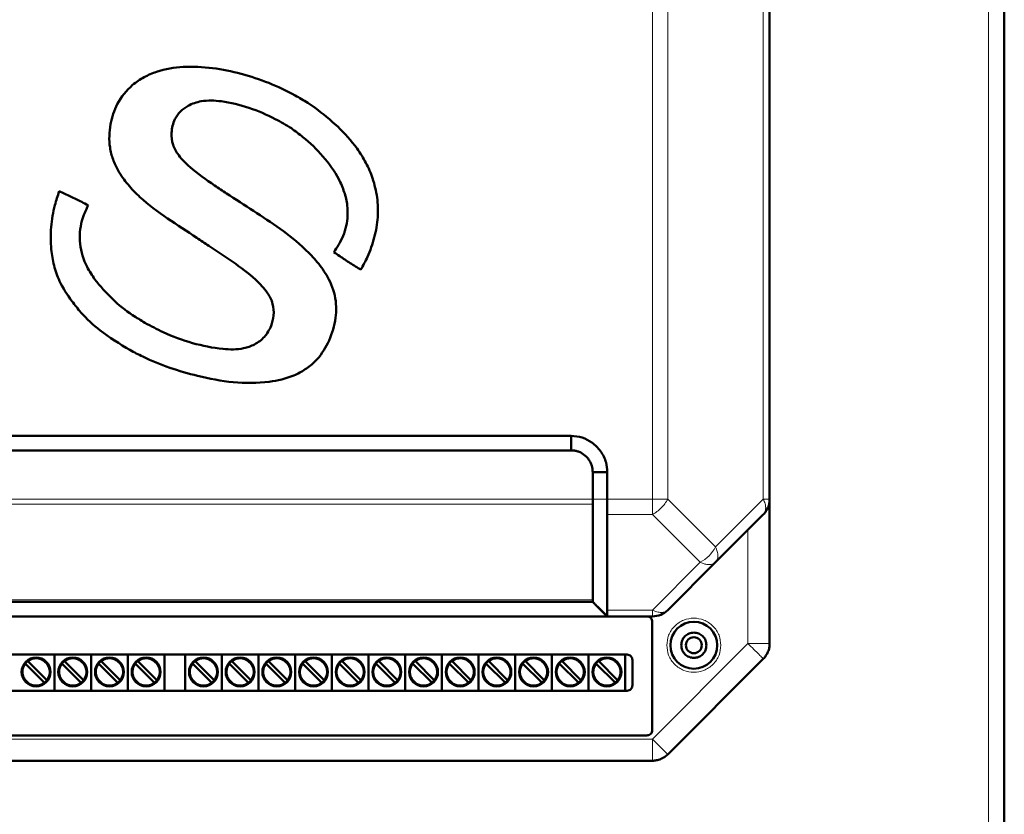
# Model space of a CAD drawing. Header units: millimetres. Extents: x 0 to 420, y 0 to 297.
# Tile 4 of 12: x 82 to 137, y 106 to 150. Entities that reach past the tile are written whole.
import ezdxf

# ---------------------------------------------------------------- set-up
doc = ezdxf.new("R2010")
doc.units = ezdxf.units.MM

msp = doc.modelspace()

# ---------------------------------------------------------------- linework, layer by layer
at = {"color": 9, "linetype": 'Continuous', "lineweight": 18}
for p, q in [((136.029, 97.832), (136.029, 220.072)), ((117.412, 123.849), (117.412, 205.855)), ((118.26, 123.849), (118.26, 205.855)), ((123.557, 123.849), (123.557, 205.855)), ((71.709, 123.849), (114.109, 123.849)), ((114.109, 123.849), (114.909, 123.849)), ((114.909, 123.849), (117.412, 123.849)), ((117.412, 123), (117.412, 123.849)), ((118.26, 123.849), (120.909, 121.2)), ((120.909, 121.2), (123.557, 123.849)), ((123.557, 123.849), (123.909, 123.849)), ((71.709, 123.566), (114.109, 123.566)), ((114.91, 123), (117.412, 123)), ((120.06, 120.352), (117.412, 123)), ((122.709, 115.849), (122.709, 122.152)), ((117.412, 117.703), (120.06, 120.352)), ((71.709, 118.269), (114.108, 118.269)), ((114.909, 117.703), (117.412, 117.703)), ((117.412, 110.552), (122.709, 115.849)), ((122.709, 115.849), (123.909, 115.849)), ((68.406, 110.552), (117.412, 110.552)), ((117.412, 109.352), (117.412, 110.552))]:
    msp.add_line(p, q, dxfattribs=at)
at = {"color": 7, "linetype": 'Continuous', "lineweight": 50}
for p, q in [((136.909, 97.715), (136.909, 220.189)), ((123.909, 123.849), (123.909, 205.855)), ((98.727, 145.536), (98.315, 145.812)), ((72.909, 127.352), (112.909, 127.352)), ((112.909, 127.352), (112.909, 126.552)), ((72.909, 126.552), (112.909, 126.552)), ((114.109, 125.352), (114.109, 123.849)), ((114.909, 125.352), (114.109, 125.352)), ((114.909, 125.352), (114.909, 123.849)), ((123.909, 123.849), (123.909, 115.849)), ((114.109, 123.566), (114.108, 118.269)), ((120.909, 120.352), (123.557, 123)), ((118.26, 117.703), (120.909, 120.352)), ((114.108, 118.152), (71.709, 118.152)), ((114.108, 118.152), (114.181, 118.08)), ((114.108, 118.152), (114.108, 118.152)), ((114.306, 117.954), (114.918, 117.342)), ((70.908, 117.352), (114.909, 117.352)), ((114.482, 117.779), (114.909, 117.352)), ((114.909, 117.352), (114.909, 117.352)), ((114.909, 117.352), (117.412, 117.352)), ((117.409, 117.052), (117.409, 111.052)), ((69.809, 115.232), (116.009, 115.232)), ((84.285, 115.232), (84.285, 113.232)), ((86.317, 115.232), (86.317, 113.232)), ((88.349, 115.232), (88.349, 113.232)), ((90.381, 115.232), (90.381, 113.232)), ((91.525, 115.232), (91.525, 113.232)), ((93.557, 115.232), (93.557, 113.232)), ((95.589, 115.232), (95.589, 113.232)), ((97.621, 115.232), (97.621, 113.232)), ((99.653, 115.232), (99.653, 113.232)), ((101.685, 115.232), (101.685, 113.232)), ((103.717, 115.232), (103.717, 113.232)), ((105.749, 115.232), (105.749, 113.232)), ((107.781, 115.232), (107.781, 113.232)), ((109.813, 115.232), (109.813, 113.232)), ((111.845, 115.232), (111.845, 113.232)), ((113.877, 115.232), (113.877, 113.232)), ((115.909, 115.232), (115.909, 113.232)), ((83.702, 113.697), (82.694, 114.705)), ((82.835, 114.847), (83.843, 113.838)), ((85.734, 113.697), (84.726, 114.705)), ((84.867, 114.847), (85.875, 113.838)), ((87.766, 113.697), (86.758, 114.705)), ((86.899, 114.847), (87.907, 113.838)), ((89.798, 113.697), (88.79, 114.705)), ((88.931, 114.847), (89.939, 113.838)), ((92.974, 113.697), (91.966, 114.705)), ((92.107, 114.847), (93.115, 113.838)), ((95.006, 113.697), (93.998, 114.705)), ((94.139, 114.847), (95.147, 113.838)), ((97.038, 113.697), (96.03, 114.705)), ((96.171, 114.847), (97.179, 113.838)), ((99.07, 113.697), (98.062, 114.705)), ((98.203, 114.847), (99.211, 113.838)), ((101.102, 113.697), (100.094, 114.705)), ((100.235, 114.847), (101.243, 113.838)), ((103.134, 113.697), (102.126, 114.705)), ((102.267, 114.847), (103.275, 113.838)), ((105.166, 113.697), (104.158, 114.705)), ((104.299, 114.847), (105.307, 113.838)), ((107.198, 113.697), (106.19, 114.705)), ((106.331, 114.847), (107.339, 113.838)), ((109.23, 113.697), (108.222, 114.705)), ((108.363, 114.847), (109.371, 113.838)), ((111.262, 113.697), (110.254, 114.705)), ((110.395, 114.847), (111.403, 113.838)), ((113.294, 113.697), (112.286, 114.705)), ((112.427, 114.847), (113.435, 113.838)), ((115.326, 113.697), (114.318, 114.705)), ((114.459, 114.847), (115.467, 113.838)), ((116.309, 114.932), (116.309, 113.532)), ((118.26, 109.703), (123.557, 115)), ((116.009, 113.232), (69.809, 113.232)), ((117.109, 110.752), (68.709, 110.752)), ((68.406, 109.352), (117.412, 109.352))]:
    msp.add_line(p, q, dxfattribs=at)
for centre, radius in [((119.709, 115.752), 1.3), ((119.709, 115.752), 0.44), ((83.269, 114.272), 0.8), ((85.301, 114.272), 0.8), ((87.333, 114.272), 0.8), ((89.365, 114.272), 0.8), ((92.541, 114.272), 0.8), ((94.573, 114.272), 0.8), ((96.605, 114.272), 0.8), ((98.637, 114.272), 0.8), ((100.669, 114.272), 0.8), ((102.701, 114.272), 0.8), ((104.733, 114.272), 0.8), ((106.765, 114.272), 0.8), ((108.797, 114.272), 0.8), ((110.829, 114.272), 0.8), ((112.861, 114.272), 0.8), ((114.893, 114.272), 0.8)]:
    msp.add_circle(centre, radius, dxfattribs=at)
at = {"color": 9, "linetype": 'Continuous', "lineweight": 18}
msp.add_arc((119.157, 122.103), 1.971, 297.2738, 332.7262, dxfattribs=at)
at = {"color": 7, "linetype": 'Continuous', "lineweight": 50}
for centre, radius, start, end in [((117.412, 118.552), 1.2, 270, 315), ((83.269, 114.272), 0.76, 142.5608, 307.4392), ((83.269, 114.272), 0.76, 127.4392, 142.5608), ((83.269, 114.272), 0.76, 322.5608, 127.4392), ((85.301, 114.272), 0.76, 142.5608, 307.4392), ((85.301, 114.272), 0.76, 127.4392, 142.5608), ((85.301, 114.272), 0.76, 322.5608, 127.4392), ((87.333, 114.272), 0.76, 142.5608, 307.4392), ((87.333, 114.272), 0.76, 127.4392, 142.5608), ((87.333, 114.272), 0.76, 322.5608, 127.4392), ((89.365, 114.272), 0.76, 142.5608, 307.4392), ((89.365, 114.272), 0.76, 127.4392, 142.5608), ((89.365, 114.272), 0.76, 322.5608, 127.4392), ((92.541, 114.272), 0.76, 142.5608, 307.4392), ((92.541, 114.272), 0.76, 127.4392, 142.5608), ((92.541, 114.272), 0.76, 322.5608, 127.4392), ((94.573, 114.272), 0.76, 142.5608, 307.4392), ((94.573, 114.272), 0.76, 127.4392, 142.5608), ((94.573, 114.272), 0.76, 322.5608, 127.4392), ((96.605, 114.272), 0.76, 142.5608, 307.4392), ((96.605, 114.272), 0.76, 127.4392, 142.5608), ((96.605, 114.272), 0.76, 322.5608, 127.4392), ((98.637, 114.272), 0.76, 142.5608, 307.4392), ((98.637, 114.272), 0.76, 127.4392, 142.5608), ((98.637, 114.272), 0.76, 322.5608, 127.4392), ((100.669, 114.272), 0.76, 142.5608, 307.4392), ((100.669, 114.272), 0.76, 127.4392, 142.5608), ((100.669, 114.272), 0.76, 322.5608, 127.4392), ((102.701, 114.272), 0.76, 142.5608, 307.4392), ((102.701, 114.272), 0.76, 127.4392, 142.5608), ((102.701, 114.272), 0.76, 322.5608, 127.4392), ((104.733, 114.272), 0.76, 142.5608, 307.4392), ((104.733, 114.272), 0.76, 127.4392, 142.5608), ((104.733, 114.272), 0.76, 322.5608, 127.4392), ((106.765, 114.272), 0.76, 142.5608, 307.4392), ((106.765, 114.272), 0.76, 127.4392, 142.5608), ((106.765, 114.272), 0.76, 322.5608, 127.4392), ((108.797, 114.272), 0.76, 142.5608, 307.4392), ((108.797, 114.272), 0.76, 127.4392, 142.5608), ((108.797, 114.272), 0.76, 322.5608, 127.4392), ((110.829, 114.272), 0.76, 142.5608, 307.4392), ((110.829, 114.272), 0.76, 127.4392, 142.5608), ((110.829, 114.272), 0.76, 322.5608, 127.4392), ((112.861, 114.272), 0.76, 142.5608, 307.4392), ((112.861, 114.272), 0.76, 127.4392, 142.5608), ((112.861, 114.272), 0.76, 322.5608, 127.4392), ((114.893, 114.272), 0.76, 142.5608, 307.4392), ((114.893, 114.272), 0.76, 127.4392, 142.5608), ((114.893, 114.272), 0.76, 322.5608, 127.4392), ((83.269, 114.272), 0.76, 307.4392, 322.5608), ((85.301, 114.272), 0.76, 307.4392, 322.5608), ((87.333, 114.272), 0.76, 307.4392, 322.5608), ((89.365, 114.272), 0.76, 307.4392, 322.5608), ((92.541, 114.272), 0.76, 307.4392, 322.5608), ((94.573, 114.272), 0.76, 307.4392, 322.5608), ((96.605, 114.272), 0.76, 307.4392, 322.5608), ((98.637, 114.272), 0.76, 307.4392, 322.5608), ((100.669, 114.272), 0.76, 307.4392, 322.5608), ((102.701, 114.272), 0.76, 307.4392, 322.5608), ((104.733, 114.272), 0.76, 307.4392, 322.5608), ((106.765, 114.272), 0.76, 307.4392, 322.5608), ((108.797, 114.272), 0.76, 307.4392, 322.5608), ((110.829, 114.272), 0.76, 307.4392, 322.5608), ((112.861, 114.272), 0.76, 307.4392, 322.5608), ((114.893, 114.272), 0.76, 307.4392, 322.5608)]:
    msp.add_arc(centre, radius, start, end, dxfattribs=at)
for points, knots in [([(98.315, 145.812), (98.088, 145.951), (97.401, 146.374), (96.179, 146.944), (94.639, 147.45), (93.048, 147.777), (91.463, 147.86), (90.168, 147.652), (89.237, 147.253), (88.436, 146.715), (87.725, 145.834), (87.333, 144.604), (87.292, 143.534), (87.511, 142.671), (87.838, 141.969), (88.345, 141.266), (89.238, 140.345), (90.543, 139.392), (91.625, 138.69), (92.167, 138.338)], [0, 0, 0, 0, 0.0376461, 0.1136372, 0.1896416, 0.2659625, 0.3420641, 0.4126898, 0.4485094, 0.4842777, 0.5481028, 0.603499, 0.6641975, 0.6962381, 0.7283107, 0.7730152, 0.8178313, 0.9087506, 1, 1, 1, 1]), ([(93.818, 140.794), (93.597, 140.943), (92.907, 141.406), (91.971, 142.054), (91.193, 142.822), (90.81, 143.479), (90.739, 144.192), (90.885, 144.85), (91.245, 145.359), (91.746, 145.715), (92.521, 145.972), (93.692, 145.924), (95.075, 145.566), (96.373, 145.03), (97.119, 144.58), (97.412, 144.403)], [0, 0, 0, 0, 0.063353, 0.197524, 0.269628, 0.321703, 0.374372, 0.435975, 0.477764, 0.519388, 0.58014, 0.668129, 0.79323, 0.918639, 1, 1, 1, 1]), ([(101.261, 136.568), (101.388, 136.803), (101.694, 137.373), (102.038, 138.345), (102.234, 139.458), (102.193, 140.573), (101.953, 141.59), (101.564, 142.5), (100.94, 143.483), (100.011, 144.536), (99.155, 145.203), (98.727, 145.536)], [0, 0, 0, 0, 0.077198, 0.186969, 0.296557, 0.401927, 0.507347, 0.597017, 0.68668, 0.84328, 1, 1, 1, 1]), ([(97.412, 144.403), (97.627, 144.244), (98.256, 143.779), (99.195, 142.879), (99.952, 141.826), (100.362, 140.88), (100.564, 140.006), (100.512, 138.974), (100.157, 138.115), (99.855, 137.675), (99.766, 137.546)], [0, 0, 0, 0, 0.098098, 0.287459, 0.475998, 0.57042, 0.664642, 0.803704, 0.942565, 1, 1, 1, 1]), ([(84.549, 140.912), (84.465, 140.658), (84.251, 140.014), (84.071, 138.933), (84.068, 137.799), (84.242, 136.791), (84.581, 135.794), (85.004, 135.182), (85.253, 134.822)], [0, 0, 0, 0, 0.125091, 0.317991, 0.510708, 0.653369, 0.795821, 1, 1, 1, 1]), ([(86.15, 140.137), (86.032, 140.2), (85.711, 140.371), (85.177, 140.628), (84.758, 140.817), (84.549, 140.912)], [0, 0, 0, 0, 0.225012, 0.612373, 1, 1, 1, 1]), ([(88.468, 132.116), (88.704, 131.991), (89.415, 131.615), (90.662, 131.11), (92.337, 130.623), (94.179, 130.273), (95.996, 130.264), (97.352, 130.581), (98.196, 131.026), (98.889, 131.586), (99.498, 132.499), (99.892, 133.705), (99.925, 135.001), (99.495, 136.114), (98.865, 136.998), (97.998, 137.907), (96.807, 138.855), (95.314, 139.825), (94.317, 140.471), (93.818, 140.794)], [0, 0, 0, 0, 0.034468, 0.103883, 0.173348, 0.25962, 0.345429, 0.406276, 0.437205, 0.468067, 0.520443, 0.576405, 0.630285, 0.684465, 0.727195, 0.770032, 0.846446, 0.92321, 1, 1, 1, 1]), ([(86.514, 136.037), (86.367, 136.261), (85.974, 136.859), (85.631, 137.974), (85.721, 139.184), (86.023, 139.855), (86.15, 140.137)], [0, 0, 0, 0, 0.184799, 0.4937, 0.786862, 1, 1, 1, 1]), ([(92.167, 138.338), (92.388, 138.189), (93.053, 137.742), (94.174, 137.017), (95.3, 136.175), (96.06, 135.388), (96.415, 134.688), (96.461, 134.042), (96.296, 133.405), (95.957, 132.82), (95.4, 132.403), (94.612, 132.129), (93.423, 132.153), (91.922, 132.463), (90.476, 132.99), (89.632, 133.443), (89.295, 133.623)], [0, 0, 0, 0, 0.054504, 0.163812, 0.272813, 0.341296, 0.385543, 0.430185, 0.47025, 0.51878, 0.565313, 0.609215, 0.687013, 0.804378, 0.92201, 1, 1, 1, 1]), ([(99.766, 137.546), (99.875, 137.469), (100.172, 137.257), (100.671, 136.932), (101.065, 136.689), (101.261, 136.568)], [0, 0, 0, 0, 0.223877, 0.611803, 1, 1, 1, 1]), ([(89.295, 133.623), (89.068, 133.763), (88.433, 134.152), (87.45, 134.915), (86.829, 135.66), (86.514, 136.037)], [0, 0, 0, 0, 0.216079, 0.602886, 1, 1, 1, 1]), ([(85.253, 134.822), (85.416, 134.61), (85.872, 134.016), (86.918, 133.05), (87.899, 132.459), (88.468, 132.116)], [0, 0, 0, 0, 0.189258, 0.530238, 1, 1, 1, 1]), ([(112.909, 127.352), (113.116, 127.335), (113.526, 127.303), (114.095, 126.996), (114.568, 126.527), (114.87, 125.944), (114.897, 125.529), (114.909, 125.352)], [0, 0, 0, 0, 0.197417, 0.390669, 0.604477, 0.83082, 1, 1, 1, 1]), ([(112.909, 126.552), (112.971, 126.55), (113.095, 126.547), (113.275, 126.502), (113.503, 126.407), (113.712, 126.255), (113.884, 126.058), (113.989, 125.886), (114.087, 125.653), (114.1, 125.47), (114.109, 125.352)], [0, 0, 0, 0, 0.099004, 0.196808, 0.294576, 0.491738, 0.601605, 0.709927, 0.812643, 1, 1, 1, 1]), ([(114.109, 123.849), (114.109, 123.796), (114.109, 123.721), (114.108, 123.651), (114.108, 123.615), (114.109, 123.592), (114.109, 123.573), (114.109, 123.566)], [0, 0, 0, 0, 0.498377, 0.719472, 0.747952, 0.910594, 1, 1, 1, 1]), ([(114.909, 123.849), (114.909, 123.692), (114.909, 123.456), (114.908, 123.176), (114.91, 123.059), (114.91, 123)], [0, 0, 0, 0, 0.499074, 0.749927, 1, 1, 1, 1]), ([(114.91, 123), (114.91, 122.686), (114.908, 121.98), (114.909, 120.921), (114.908, 119.822), (114.909, 118.763), (114.909, 118.056), (114.909, 117.703)], [0, 0, 0, 0, 0.177813, 0.400004, 0.600003, 0.800001, 1, 1, 1, 1]), ([(114.102, 118.157), (114.138, 118.122), (114.209, 118.052), (114.278, 117.983), (114.313, 117.948)], [0, 0, 0, 0, 0.496154, 1, 1, 1, 1]), ([(114.108, 118.152), (114.108, 118.157), (114.108, 118.164), (114.108, 118.197), (114.109, 118.222), (114.109, 118.251), (114.108, 118.269)], [0, 0, 0, 0, 0.4988963, 0.5843449, 0.7490832, 1, 1, 1, 1]), ([(114.306, 117.955), (114.408, 117.854), (114.612, 117.651), (114.816, 117.448), (114.918, 117.346)], [0, 0, 0, 0, 0.499873, 1, 1, 1, 1]), ([(114.909, 117.352), (114.908, 117.368), (114.908, 117.401), (114.908, 117.602), (114.909, 117.703)], [0, 0, 0, 0, 0.499748, 1, 1, 1, 1]), ([(82.694, 114.705), (82.69, 114.709), (82.684, 114.715), (82.675, 114.724), (82.669, 114.73), (82.666, 114.733), (82.665, 114.734), (82.665, 114.734)], [0, 0, 0, 0, 0.217235, 0.434507, 0.650723, 0.865022, 1, 1, 1, 1]), ([(82.807, 114.875), (82.807, 114.875), (82.808, 114.874), (82.812, 114.869), (82.82, 114.862), (82.828, 114.854), (82.833, 114.849), (82.835, 114.847)], [0, 0, 0, 0, 0.212285, 0.424542, 0.6376, 0.852435, 1, 1, 1, 1]), ([(84.726, 114.705), (84.722, 114.709), (84.716, 114.715), (84.707, 114.724), (84.701, 114.73), (84.698, 114.733), (84.697, 114.734), (84.697, 114.734)], [0, 0, 0, 0, 0.217235, 0.434507, 0.650723, 0.865022, 1, 1, 1, 1]), ([(84.839, 114.875), (84.839, 114.875), (84.84, 114.874), (84.844, 114.869), (84.852, 114.862), (84.86, 114.854), (84.865, 114.849), (84.867, 114.847)], [0, 0, 0, 0, 0.212285, 0.424542, 0.6376, 0.852435, 1, 1, 1, 1]), ([(86.758, 114.705), (86.754, 114.709), (86.748, 114.715), (86.739, 114.724), (86.733, 114.73), (86.73, 114.733), (86.729, 114.734), (86.729, 114.734)], [0, 0, 0, 0, 0.217235, 0.434507, 0.650723, 0.865022, 1, 1, 1, 1]), ([(86.871, 114.875), (86.871, 114.875), (86.872, 114.874), (86.876, 114.869), (86.884, 114.862), (86.892, 114.854), (86.897, 114.849), (86.899, 114.847)], [0, 0, 0, 0, 0.212285, 0.424542, 0.6376, 0.852435, 1, 1, 1, 1]), ([(88.79, 114.705), (88.786, 114.709), (88.78, 114.715), (88.771, 114.724), (88.765, 114.73), (88.762, 114.733), (88.761, 114.734), (88.761, 114.734)], [0, 0, 0, 0, 0.217235, 0.434507, 0.650723, 0.865022, 1, 1, 1, 1]), ([(88.903, 114.875), (88.903, 114.875), (88.904, 114.874), (88.908, 114.869), (88.916, 114.862), (88.924, 114.854), (88.929, 114.849), (88.931, 114.847)], [0, 0, 0, 0, 0.212285, 0.424542, 0.6376, 0.852435, 1, 1, 1, 1]), ([(91.966, 114.705), (91.962, 114.709), (91.956, 114.715), (91.947, 114.724), (91.941, 114.73), (91.938, 114.733), (91.937, 114.734), (91.937, 114.734)], [0, 0, 0, 0, 0.217235, 0.434507, 0.650723, 0.865022, 1, 1, 1, 1]), ([(92.079, 114.875), (92.079, 114.875), (92.08, 114.874), (92.084, 114.869), (92.092, 114.862), (92.1, 114.854), (92.105, 114.849), (92.107, 114.847)], [0, 0, 0, 0, 0.212285, 0.424542, 0.6376, 0.852435, 1, 1, 1, 1]), ([(93.998, 114.705), (93.994, 114.709), (93.988, 114.715), (93.979, 114.724), (93.973, 114.73), (93.97, 114.733), (93.969, 114.734), (93.969, 114.734)], [0, 0, 0, 0, 0.217235, 0.434507, 0.650723, 0.865022, 1, 1, 1, 1]), ([(94.111, 114.875), (94.111, 114.875), (94.112, 114.874), (94.116, 114.869), (94.124, 114.862), (94.132, 114.854), (94.137, 114.849), (94.139, 114.847)], [0, 0, 0, 0, 0.212285, 0.424542, 0.6376, 0.852435, 1, 1, 1, 1]), ([(96.03, 114.705), (96.026, 114.709), (96.02, 114.715), (96.011, 114.724), (96.005, 114.73), (96.002, 114.733), (96.001, 114.734), (96.001, 114.734)], [0, 0, 0, 0, 0.217235, 0.434507, 0.650723, 0.865022, 1, 1, 1, 1]), ([(96.143, 114.875), (96.143, 114.875), (96.144, 114.874), (96.148, 114.869), (96.156, 114.862), (96.164, 114.854), (96.169, 114.849), (96.171, 114.847)], [0, 0, 0, 0, 0.212285, 0.424542, 0.6376, 0.852435, 1, 1, 1, 1]), ([(98.062, 114.705), (98.058, 114.709), (98.052, 114.715), (98.043, 114.724), (98.037, 114.73), (98.034, 114.733), (98.033, 114.734), (98.033, 114.734)], [0, 0, 0, 0, 0.217235, 0.434507, 0.650723, 0.865022, 1, 1, 1, 1]), ([(98.175, 114.875), (98.175, 114.875), (98.176, 114.874), (98.18, 114.869), (98.188, 114.862), (98.196, 114.854), (98.201, 114.849), (98.203, 114.847)], [0, 0, 0, 0, 0.212285, 0.424542, 0.6376, 0.852435, 1, 1, 1, 1]), ([(100.094, 114.705), (100.09, 114.709), (100.084, 114.715), (100.075, 114.724), (100.069, 114.73), (100.066, 114.733), (100.065, 114.734), (100.065, 114.734)], [0, 0, 0, 0, 0.217235, 0.434507, 0.650723, 0.865022, 1, 1, 1, 1]), ([(100.207, 114.875), (100.207, 114.875), (100.208, 114.874), (100.212, 114.869), (100.22, 114.862), (100.228, 114.854), (100.233, 114.849), (100.235, 114.847)], [0, 0, 0, 0, 0.212285, 0.424542, 0.6376, 0.852435, 1, 1, 1, 1]), ([(102.126, 114.705), (102.122, 114.709), (102.116, 114.715), (102.107, 114.724), (102.101, 114.73), (102.098, 114.733), (102.097, 114.734), (102.097, 114.734)], [0, 0, 0, 0, 0.217235, 0.434507, 0.650723, 0.865022, 1, 1, 1, 1]), ([(102.239, 114.875), (102.239, 114.875), (102.24, 114.874), (102.244, 114.869), (102.252, 114.862), (102.26, 114.854), (102.265, 114.849), (102.267, 114.847)], [0, 0, 0, 0, 0.212285, 0.424542, 0.6376, 0.852435, 1, 1, 1, 1]), ([(104.158, 114.705), (104.154, 114.709), (104.148, 114.715), (104.139, 114.724), (104.133, 114.73), (104.13, 114.733), (104.129, 114.734), (104.129, 114.734)], [0, 0, 0, 0, 0.217235, 0.434507, 0.650723, 0.865022, 1, 1, 1, 1]), ([(104.271, 114.875), (104.271, 114.875), (104.272, 114.874), (104.276, 114.869), (104.284, 114.862), (104.292, 114.854), (104.297, 114.849), (104.299, 114.847)], [0, 0, 0, 0, 0.212285, 0.424542, 0.6376, 0.852435, 1, 1, 1, 1]), ([(106.19, 114.705), (106.186, 114.709), (106.18, 114.715), (106.171, 114.724), (106.165, 114.73), (106.162, 114.733), (106.161, 114.734), (106.161, 114.734)], [0, 0, 0, 0, 0.217235, 0.434507, 0.650723, 0.865022, 1, 1, 1, 1]), ([(106.303, 114.875), (106.303, 114.875), (106.304, 114.874), (106.308, 114.869), (106.316, 114.862), (106.324, 114.854), (106.329, 114.849), (106.331, 114.847)], [0, 0, 0, 0, 0.212285, 0.424542, 0.6376, 0.852435, 1, 1, 1, 1]), ([(108.222, 114.705), (108.218, 114.709), (108.212, 114.715), (108.203, 114.724), (108.197, 114.73), (108.194, 114.733), (108.193, 114.734), (108.193, 114.734)], [0, 0, 0, 0, 0.217235, 0.434507, 0.650723, 0.865022, 1, 1, 1, 1]), ([(108.335, 114.875), (108.335, 114.875), (108.336, 114.874), (108.34, 114.869), (108.348, 114.862), (108.356, 114.854), (108.361, 114.849), (108.363, 114.847)], [0, 0, 0, 0, 0.212285, 0.424542, 0.6376, 0.852435, 1, 1, 1, 1]), ([(110.254, 114.705), (110.25, 114.709), (110.244, 114.715), (110.235, 114.724), (110.229, 114.73), (110.226, 114.733), (110.225, 114.734), (110.225, 114.734)], [0, 0, 0, 0, 0.217235, 0.434507, 0.650723, 0.865022, 1, 1, 1, 1]), ([(110.367, 114.875), (110.367, 114.875), (110.368, 114.874), (110.372, 114.869), (110.38, 114.862), (110.388, 114.854), (110.393, 114.849), (110.395, 114.847)], [0, 0, 0, 0, 0.212285, 0.424542, 0.6376, 0.852435, 1, 1, 1, 1]), ([(112.286, 114.705), (112.282, 114.709), (112.276, 114.715), (112.267, 114.724), (112.261, 114.73), (112.258, 114.733), (112.257, 114.734), (112.257, 114.734)], [0, 0, 0, 0, 0.217235, 0.434507, 0.650723, 0.865022, 1, 1, 1, 1]), ([(112.399, 114.875), (112.399, 114.875), (112.4, 114.874), (112.404, 114.869), (112.412, 114.862), (112.42, 114.854), (112.425, 114.849), (112.427, 114.847)], [0, 0, 0, 0, 0.212285, 0.424542, 0.6376, 0.852435, 1, 1, 1, 1]), ([(114.318, 114.705), (114.314, 114.709), (114.308, 114.715), (114.299, 114.724), (114.293, 114.73), (114.29, 114.733), (114.289, 114.734), (114.289, 114.734)], [0, 0, 0, 0, 0.217235, 0.434507, 0.650723, 0.865022, 1, 1, 1, 1]), ([(114.431, 114.875), (114.431, 114.875), (114.432, 114.874), (114.436, 114.869), (114.444, 114.862), (114.452, 114.854), (114.457, 114.849), (114.459, 114.847)], [0, 0, 0, 0, 0.212285, 0.424542, 0.6376, 0.852435, 1, 1, 1, 1]), ([(83.731, 113.668), (83.73, 113.669), (83.73, 113.669), (83.725, 113.674), (83.718, 113.681), (83.71, 113.689), (83.704, 113.695), (83.702, 113.697)], [0, 0, 0, 0, 0.212285, 0.424542, 0.6376, 0.852435, 1, 1, 1, 1]), ([(83.843, 113.838), (83.847, 113.835), (83.853, 113.829), (83.862, 113.82), (83.868, 113.814), (83.872, 113.81), (83.872, 113.81), (83.872, 113.81)], [0, 0, 0, 0, 0.217235, 0.434507, 0.650723, 0.865022, 1, 1, 1, 1]), ([(85.763, 113.668), (85.762, 113.669), (85.762, 113.669), (85.757, 113.674), (85.75, 113.681), (85.742, 113.689), (85.736, 113.695), (85.734, 113.697)], [0, 0, 0, 0, 0.212285, 0.424542, 0.6376, 0.852435, 1, 1, 1, 1]), ([(85.875, 113.838), (85.879, 113.835), (85.885, 113.829), (85.894, 113.82), (85.9, 113.814), (85.904, 113.81), (85.904, 113.81), (85.904, 113.81)], [0, 0, 0, 0, 0.217235, 0.434507, 0.650723, 0.865022, 1, 1, 1, 1]), ([(87.795, 113.668), (87.794, 113.669), (87.794, 113.669), (87.789, 113.674), (87.782, 113.681), (87.774, 113.689), (87.768, 113.695), (87.766, 113.697)], [0, 0, 0, 0, 0.212285, 0.4245424, 0.6376003, 0.8524352, 1, 1, 1, 1]), ([(87.907, 113.838), (87.911, 113.835), (87.917, 113.829), (87.926, 113.82), (87.932, 113.814), (87.936, 113.81), (87.936, 113.81), (87.936, 113.81)], [0, 0, 0, 0, 0.217235, 0.434507, 0.650723, 0.865022, 1, 1, 1, 1]), ([(89.827, 113.668), (89.826, 113.669), (89.826, 113.669), (89.821, 113.674), (89.814, 113.681), (89.806, 113.689), (89.8, 113.695), (89.798, 113.697)], [0, 0, 0, 0, 0.212285, 0.424542, 0.6376, 0.852435, 1, 1, 1, 1]), ([(89.939, 113.838), (89.943, 113.835), (89.949, 113.829), (89.958, 113.82), (89.964, 113.814), (89.968, 113.81), (89.968, 113.81), (89.968, 113.81)], [0, 0, 0, 0, 0.217235, 0.434507, 0.650723, 0.865022, 1, 1, 1, 1]), ([(93.003, 113.668), (93.002, 113.669), (93.002, 113.669), (92.997, 113.674), (92.99, 113.681), (92.982, 113.689), (92.976, 113.695), (92.974, 113.697)], [0, 0, 0, 0, 0.212285, 0.424542, 0.6376, 0.852435, 1, 1, 1, 1]), ([(93.115, 113.838), (93.119, 113.835), (93.125, 113.829), (93.134, 113.82), (93.14, 113.814), (93.144, 113.81), (93.144, 113.81), (93.144, 113.81)], [0, 0, 0, 0, 0.217235, 0.434507, 0.650723, 0.865022, 1, 1, 1, 1]), ([(95.035, 113.668), (95.034, 113.669), (95.034, 113.669), (95.029, 113.674), (95.022, 113.681), (95.014, 113.689), (95.008, 113.695), (95.006, 113.697)], [0, 0, 0, 0, 0.212285, 0.4245424, 0.6376003, 0.8524352, 1, 1, 1, 1]), ([(95.147, 113.838), (95.151, 113.835), (95.157, 113.829), (95.166, 113.82), (95.172, 113.814), (95.176, 113.81), (95.176, 113.81), (95.176, 113.81)], [0, 0, 0, 0, 0.217235, 0.434507, 0.650723, 0.865022, 1, 1, 1, 1]), ([(97.067, 113.668), (97.066, 113.669), (97.066, 113.669), (97.061, 113.674), (97.054, 113.681), (97.046, 113.689), (97.04, 113.695), (97.038, 113.697)], [0, 0, 0, 0, 0.212285, 0.4245424, 0.6376003, 0.8524352, 1, 1, 1, 1]), ([(97.179, 113.838), (97.183, 113.835), (97.189, 113.829), (97.198, 113.82), (97.204, 113.814), (97.208, 113.81), (97.208, 113.81), (97.208, 113.81)], [0, 0, 0, 0, 0.217235, 0.434507, 0.650723, 0.865022, 1, 1, 1, 1]), ([(99.099, 113.668), (99.098, 113.669), (99.098, 113.669), (99.093, 113.674), (99.086, 113.681), (99.078, 113.689), (99.072, 113.695), (99.07, 113.697)], [0, 0, 0, 0, 0.212285, 0.4245424, 0.6376003, 0.8524352, 1, 1, 1, 1]), ([(99.211, 113.838), (99.215, 113.835), (99.221, 113.829), (99.23, 113.82), (99.236, 113.814), (99.24, 113.81), (99.24, 113.81), (99.24, 113.81)], [0, 0, 0, 0, 0.217235, 0.434507, 0.650723, 0.865022, 1, 1, 1, 1]), ([(101.131, 113.668), (101.13, 113.669), (101.13, 113.669), (101.125, 113.674), (101.118, 113.681), (101.11, 113.689), (101.104, 113.695), (101.102, 113.697)], [0, 0, 0, 0, 0.212285, 0.4245424, 0.6376003, 0.8524352, 1, 1, 1, 1]), ([(101.243, 113.838), (101.247, 113.835), (101.253, 113.829), (101.262, 113.82), (101.268, 113.814), (101.272, 113.81), (101.272, 113.81), (101.272, 113.81)], [0, 0, 0, 0, 0.217235, 0.434507, 0.650723, 0.865022, 1, 1, 1, 1]), ([(103.163, 113.668), (103.162, 113.669), (103.162, 113.669), (103.157, 113.674), (103.15, 113.681), (103.142, 113.689), (103.136, 113.695), (103.134, 113.697)], [0, 0, 0, 0, 0.212285, 0.4245424, 0.6376003, 0.8524352, 1, 1, 1, 1]), ([(103.275, 113.838), (103.279, 113.835), (103.285, 113.829), (103.294, 113.82), (103.3, 113.814), (103.304, 113.81), (103.304, 113.81), (103.304, 113.81)], [0, 0, 0, 0, 0.217235, 0.434507, 0.650723, 0.865022, 1, 1, 1, 1]), ([(105.195, 113.668), (105.194, 113.669), (105.194, 113.669), (105.189, 113.674), (105.182, 113.681), (105.174, 113.689), (105.168, 113.695), (105.166, 113.697)], [0, 0, 0, 0, 0.212285, 0.4245424, 0.6376003, 0.8524352, 1, 1, 1, 1]), ([(105.307, 113.838), (105.311, 113.835), (105.317, 113.829), (105.326, 113.82), (105.332, 113.814), (105.336, 113.81), (105.336, 113.81), (105.336, 113.81)], [0, 0, 0, 0, 0.217235, 0.434507, 0.650723, 0.865022, 1, 1, 1, 1]), ([(107.227, 113.668), (107.226, 113.669), (107.226, 113.669), (107.221, 113.674), (107.214, 113.681), (107.206, 113.689), (107.2, 113.695), (107.198, 113.697)], [0, 0, 0, 0, 0.212285, 0.4245424, 0.6376003, 0.8524352, 1, 1, 1, 1]), ([(107.339, 113.838), (107.343, 113.835), (107.349, 113.829), (107.358, 113.82), (107.364, 113.814), (107.368, 113.81), (107.368, 113.81), (107.368, 113.81)], [0, 0, 0, 0, 0.217235, 0.434507, 0.650723, 0.865022, 1, 1, 1, 1]), ([(109.259, 113.668), (109.258, 113.669), (109.258, 113.669), (109.253, 113.674), (109.246, 113.681), (109.238, 113.689), (109.232, 113.695), (109.23, 113.697)], [0, 0, 0, 0, 0.212285, 0.4245424, 0.6376003, 0.8524352, 1, 1, 1, 1]), ([(109.371, 113.838), (109.375, 113.835), (109.381, 113.829), (109.39, 113.82), (109.396, 113.814), (109.4, 113.81), (109.4, 113.81), (109.4, 113.81)], [0, 0, 0, 0, 0.217235, 0.434507, 0.650723, 0.865022, 1, 1, 1, 1]), ([(111.291, 113.668), (111.29, 113.669), (111.29, 113.669), (111.285, 113.674), (111.278, 113.681), (111.27, 113.689), (111.264, 113.695), (111.262, 113.697)], [0, 0, 0, 0, 0.212285, 0.4245424, 0.6376003, 0.8524352, 1, 1, 1, 1]), ([(111.403, 113.838), (111.407, 113.835), (111.413, 113.829), (111.422, 113.82), (111.428, 113.814), (111.432, 113.81), (111.432, 113.81), (111.432, 113.81)], [0, 0, 0, 0, 0.217235, 0.434507, 0.650723, 0.865022, 1, 1, 1, 1]), ([(113.323, 113.668), (113.322, 113.669), (113.322, 113.669), (113.317, 113.674), (113.31, 113.681), (113.302, 113.689), (113.296, 113.695), (113.294, 113.697)], [0, 0, 0, 0, 0.212285, 0.4245424, 0.6376003, 0.8524352, 1, 1, 1, 1]), ([(113.435, 113.838), (113.439, 113.835), (113.445, 113.829), (113.454, 113.82), (113.46, 113.814), (113.464, 113.81), (113.464, 113.81), (113.464, 113.81)], [0, 0, 0, 0, 0.217235, 0.434507, 0.650723, 0.865022, 1, 1, 1, 1]), ([(115.355, 113.668), (115.354, 113.669), (115.354, 113.669), (115.349, 113.674), (115.342, 113.681), (115.334, 113.689), (115.328, 113.695), (115.326, 113.697)], [0, 0, 0, 0, 0.212285, 0.424542, 0.6376, 0.852435, 1, 1, 1, 1]), ([(115.467, 113.838), (115.471, 113.835), (115.477, 113.829), (115.486, 113.82), (115.492, 113.814), (115.496, 113.81), (115.496, 113.81), (115.496, 113.81)], [0, 0, 0, 0, 0.217235, 0.434507, 0.650723, 0.865022, 1, 1, 1, 1])]:
    msp.add_open_spline(points, degree=3, knots=knots, dxfattribs=at)
at = {"color": 9, "linetype": 'Continuous', "lineweight": 18}
for points in [[(117.412, 123.849), (117.49, 123.849), (117.647, 123.849), (117.873, 123.849), (118.084, 123.849), (118.201, 123.849), (118.26, 123.849)], [(118.26, 123.849), (118.212, 123.763), (118.115, 123.592), (117.906, 123.354), (117.668, 123.146), (117.497, 123.049), (117.412, 123)], [(123.557, 123), (123.594, 123.049), (123.669, 123.146), (123.698, 123.354), (123.669, 123.592), (123.594, 123.763), (123.557, 123.849)], [(120.909, 121.2), (120.946, 121.115), (121.02, 120.944), (121.05, 120.706), (121.02, 120.497), (120.946, 120.4), (120.909, 120.352)], [(120.909, 120.352), (120.86, 120.315), (120.763, 120.24), (120.555, 120.211), (120.317, 120.24), (120.146, 120.315), (120.06, 120.352)], [(117.412, 117.703), (117.497, 117.666), (117.668, 117.592), (117.906, 117.562), (118.115, 117.592), (118.212, 117.666), (118.26, 117.703)], [(117.412, 117.352), (117.412, 117.356), (117.412, 117.365), (117.412, 117.437), (117.412, 117.546), (117.412, 117.651), (117.412, 117.703)], [(123.557, 115), (123.544, 115.013), (123.519, 115.039), (123.323, 115.235), (123.042, 115.515), (122.82, 115.738), (122.709, 115.849)], [(82.549, 114.272), (82.555, 114.35), (82.568, 114.506), (82.652, 114.639), (82.694, 114.705)], [(84.581, 114.272), (84.587, 114.35), (84.6, 114.506), (84.684, 114.639), (84.726, 114.705)], [(86.613, 114.272), (86.619, 114.35), (86.632, 114.506), (86.716, 114.639), (86.758, 114.705)], [(88.645, 114.272), (88.651, 114.35), (88.664, 114.506), (88.748, 114.639), (88.79, 114.705)], [(91.821, 114.272), (91.827, 114.35), (91.84, 114.506), (91.924, 114.639), (91.966, 114.705)], [(93.853, 114.272), (93.859, 114.35), (93.872, 114.506), (93.956, 114.639), (93.998, 114.705)], [(95.885, 114.272), (95.891, 114.35), (95.904, 114.506), (95.988, 114.639), (96.03, 114.705)], [(97.917, 114.272), (97.923, 114.35), (97.936, 114.506), (98.02, 114.639), (98.062, 114.705)], [(99.949, 114.272), (99.955, 114.35), (99.968, 114.506), (100.052, 114.639), (100.094, 114.705)], [(101.981, 114.272), (101.987, 114.35), (102, 114.506), (102.084, 114.639), (102.126, 114.705)], [(104.013, 114.272), (104.019, 114.35), (104.032, 114.506), (104.116, 114.639), (104.158, 114.705)], [(106.045, 114.272), (106.051, 114.35), (106.064, 114.506), (106.148, 114.639), (106.19, 114.705)], [(108.077, 114.272), (108.083, 114.35), (108.096, 114.506), (108.18, 114.639), (108.222, 114.705)], [(110.109, 114.272), (110.115, 114.35), (110.128, 114.506), (110.212, 114.639), (110.254, 114.705)], [(112.141, 114.272), (112.147, 114.35), (112.16, 114.506), (112.244, 114.639), (112.286, 114.705)], [(114.173, 114.272), (114.179, 114.35), (114.192, 114.506), (114.276, 114.639), (114.318, 114.705)], [(117.412, 110.552), (117.523, 110.441), (117.745, 110.218), (118.026, 109.938), (118.222, 109.742), (118.247, 109.716), (118.26, 109.703)]]:
    msp.add_open_spline(points, degree=3, dxfattribs=at)
at = {"color": 7, "linetype": 'Continuous', "lineweight": 50}
for points in [[(123.909, 123.849), (123.904, 123.77), (123.895, 123.613), (123.823, 123.387), (123.714, 123.176), (123.61, 123.059), (123.557, 123)], [(117.113, 117.352), (117.151, 117.347), (117.229, 117.337), (117.327, 117.267), (117.395, 117.169), (117.404, 117.091), (117.409, 117.052)], [(120.409, 115.752), (120.398, 115.843), (120.377, 116.027), (120.215, 116.26), (119.984, 116.415), (119.709, 116.47), (119.433, 116.415), (119.202, 116.26), (119.04, 116.027), (119.019, 115.843), (119.009, 115.752)], [(119.009, 115.752), (119.019, 115.66), (119.04, 115.477), (119.202, 115.244), (119.433, 115.088), (119.709, 115.034), (119.984, 115.088), (120.215, 115.244), (120.377, 115.477), (120.398, 115.66), (120.409, 115.752)], [(123.909, 115.849), (123.904, 115.77), (123.895, 115.613), (123.823, 115.387), (123.714, 115.176), (123.61, 115.059), (123.557, 115)], [(116.009, 115.232), (116.048, 115.227), (116.127, 115.218), (116.226, 115.149), (116.295, 115.05), (116.304, 114.971), (116.309, 114.932)], [(116.309, 113.532), (116.304, 113.493), (116.295, 113.414), (116.226, 113.315), (116.127, 113.245), (116.048, 113.236), (116.009, 113.232)], [(117.409, 111.052), (117.404, 111.013), (117.395, 110.934), (117.326, 110.835), (117.227, 110.765), (117.148, 110.756), (117.109, 110.752)], [(118.26, 109.703), (118.201, 109.651), (118.084, 109.546), (117.873, 109.437), (117.647, 109.365), (117.49, 109.356), (117.412, 109.352)]]:
    msp.add_open_spline(points, degree=3, dxfattribs=at)
at = {"color": 9, "linetype": 'Continuous', "lineweight": 18}
for points, knots in [([(118.209, 115.752), (118.229, 115.941), (118.259, 116.231), (118.446, 116.58), (118.64, 116.82), (118.88, 117.015), (119.23, 117.196), (119.709, 117.288), (120.188, 117.196), (120.537, 117.015), (120.777, 116.82), (120.971, 116.58), (121.158, 116.231), (121.189, 115.941), (121.209, 115.752)], [0, 0, 0, 0, 0.119728, 0.18418, 0.25, 0.31582, 0.380272, 0.5, 0.619728, 0.68418, 0.75, 0.81582, 0.880272, 1, 1, 1, 1]), ([(121.209, 115.752), (121.189, 115.563), (121.158, 115.273), (120.971, 114.924), (120.777, 114.684), (120.537, 114.489), (120.188, 114.308), (119.709, 114.216), (119.23, 114.308), (118.88, 114.489), (118.64, 114.684), (118.446, 114.924), (118.259, 115.273), (118.229, 115.563), (118.209, 115.752)], [0, 0, 0, 0, 0.119728, 0.18418, 0.25, 0.31582, 0.380272, 0.5, 0.619728, 0.68418, 0.75, 0.81582, 0.880272, 1, 1, 1, 1]), ([(82.835, 114.847), (82.906, 114.89), (83.054, 114.979), (83.321, 115.006), (83.576, 114.94), (83.788, 114.791), (83.937, 114.58), (84.002, 114.324), (83.976, 114.057), (83.887, 113.91), (83.843, 113.838)], [0, 0, 0, 0, 0.120911, 0.25, 0.379089, 0.5, 0.620911, 0.75, 0.879089, 1, 1, 1, 1]), ([(84.867, 114.847), (84.938, 114.89), (85.086, 114.979), (85.353, 115.006), (85.608, 114.94), (85.82, 114.791), (85.969, 114.58), (86.034, 114.324), (86.008, 114.057), (85.919, 113.91), (85.875, 113.838)], [0, 0, 0, 0, 0.120911, 0.25, 0.379089, 0.5, 0.620911, 0.75, 0.879089, 1, 1, 1, 1]), ([(86.899, 114.847), (86.97, 114.89), (87.118, 114.979), (87.385, 115.006), (87.64, 114.94), (87.852, 114.791), (88.001, 114.58), (88.066, 114.324), (88.04, 114.057), (87.951, 113.91), (87.907, 113.838)], [0, 0, 0, 0, 0.120911, 0.25, 0.379089, 0.5, 0.620911, 0.75, 0.879089, 1, 1, 1, 1]), ([(88.931, 114.847), (89.002, 114.89), (89.15, 114.979), (89.417, 115.006), (89.672, 114.94), (89.884, 114.791), (90.033, 114.58), (90.098, 114.324), (90.072, 114.057), (89.983, 113.91), (89.939, 113.838)], [0, 0, 0, 0, 0.120911, 0.25, 0.379089, 0.5, 0.620911, 0.75, 0.879089, 1, 1, 1, 1]), ([(92.107, 114.847), (92.178, 114.89), (92.326, 114.979), (92.593, 115.006), (92.848, 114.94), (93.06, 114.791), (93.209, 114.58), (93.274, 114.324), (93.248, 114.057), (93.159, 113.91), (93.115, 113.838)], [0, 0, 0, 0, 0.120911, 0.25, 0.379089, 0.5, 0.620911, 0.75, 0.879089, 1, 1, 1, 1]), ([(94.139, 114.847), (94.21, 114.89), (94.358, 114.979), (94.625, 115.006), (94.88, 114.94), (95.092, 114.791), (95.241, 114.58), (95.306, 114.324), (95.28, 114.057), (95.191, 113.91), (95.147, 113.838)], [0, 0, 0, 0, 0.120911, 0.25, 0.379089, 0.5, 0.620911, 0.75, 0.879089, 1, 1, 1, 1]), ([(96.171, 114.847), (96.242, 114.89), (96.39, 114.979), (96.657, 115.006), (96.912, 114.94), (97.124, 114.791), (97.273, 114.58), (97.338, 114.324), (97.312, 114.057), (97.223, 113.91), (97.179, 113.838)], [0, 0, 0, 0, 0.120911, 0.25, 0.379089, 0.5, 0.620911, 0.75, 0.879089, 1, 1, 1, 1]), ([(98.203, 114.847), (98.274, 114.89), (98.422, 114.979), (98.689, 115.006), (98.944, 114.94), (99.156, 114.791), (99.305, 114.58), (99.37, 114.324), (99.344, 114.057), (99.255, 113.91), (99.211, 113.838)], [0, 0, 0, 0, 0.120911, 0.25, 0.379089, 0.5, 0.620911, 0.75, 0.879089, 1, 1, 1, 1]), ([(100.235, 114.847), (100.306, 114.89), (100.454, 114.979), (100.721, 115.006), (100.976, 114.94), (101.188, 114.791), (101.337, 114.58), (101.402, 114.324), (101.376, 114.057), (101.287, 113.91), (101.243, 113.838)], [0, 0, 0, 0, 0.120911, 0.25, 0.379089, 0.5, 0.620911, 0.75, 0.879089, 1, 1, 1, 1]), ([(102.267, 114.847), (102.338, 114.89), (102.486, 114.979), (102.753, 115.006), (103.008, 114.94), (103.22, 114.791), (103.369, 114.58), (103.434, 114.324), (103.408, 114.057), (103.319, 113.91), (103.275, 113.838)], [0, 0, 0, 0, 0.120911, 0.25, 0.379089, 0.5, 0.620911, 0.75, 0.879089, 1, 1, 1, 1]), ([(104.299, 114.847), (104.37, 114.89), (104.518, 114.979), (104.785, 115.006), (105.04, 114.94), (105.252, 114.791), (105.401, 114.58), (105.466, 114.324), (105.44, 114.057), (105.351, 113.91), (105.307, 113.838)], [0, 0, 0, 0, 0.120911, 0.25, 0.379089, 0.5, 0.620911, 0.75, 0.879089, 1, 1, 1, 1]), ([(106.331, 114.847), (106.402, 114.89), (106.55, 114.979), (106.817, 115.006), (107.072, 114.94), (107.284, 114.791), (107.433, 114.58), (107.498, 114.324), (107.472, 114.057), (107.383, 113.91), (107.339, 113.838)], [0, 0, 0, 0, 0.120911, 0.25, 0.379089, 0.5, 0.620911, 0.75, 0.879089, 1, 1, 1, 1]), ([(108.363, 114.847), (108.434, 114.89), (108.582, 114.979), (108.849, 115.006), (109.104, 114.94), (109.316, 114.791), (109.465, 114.58), (109.53, 114.324), (109.504, 114.057), (109.415, 113.91), (109.371, 113.838)], [0, 0, 0, 0, 0.120911, 0.25, 0.379089, 0.5, 0.620911, 0.75, 0.879089, 1, 1, 1, 1]), ([(110.395, 114.847), (110.466, 114.89), (110.614, 114.979), (110.881, 115.006), (111.136, 114.94), (111.348, 114.791), (111.497, 114.58), (111.562, 114.324), (111.536, 114.057), (111.447, 113.91), (111.403, 113.838)], [0, 0, 0, 0, 0.120911, 0.25, 0.379089, 0.5, 0.620911, 0.75, 0.879089, 1, 1, 1, 1]), ([(112.427, 114.847), (112.498, 114.89), (112.646, 114.979), (112.913, 115.006), (113.168, 114.94), (113.38, 114.791), (113.529, 114.58), (113.594, 114.324), (113.568, 114.057), (113.479, 113.91), (113.435, 113.838)], [0, 0, 0, 0, 0.120911, 0.25, 0.379089, 0.5, 0.620911, 0.75, 0.879089, 1, 1, 1, 1]), ([(114.459, 114.847), (114.53, 114.89), (114.678, 114.979), (114.945, 115.006), (115.2, 114.94), (115.412, 114.791), (115.561, 114.58), (115.626, 114.324), (115.6, 114.057), (115.511, 113.91), (115.467, 113.838)], [0, 0, 0, 0, 0.120911, 0.25, 0.379089, 0.5, 0.620911, 0.75, 0.879089, 1, 1, 1, 1]), ([(83.702, 113.697), (83.647, 113.662), (83.534, 113.59), (83.335, 113.546), (83.133, 113.555), (82.943, 113.62), (82.778, 113.732), (82.649, 113.888), (82.564, 114.074), (82.554, 114.207), (82.549, 114.272)], [0, 0, 0, 0, 0.122569, 0.25, 0.377431, 0.5, 0.622569, 0.75, 0.877431, 1, 1, 1, 1]), ([(85.734, 113.697), (85.679, 113.662), (85.566, 113.59), (85.367, 113.546), (85.165, 113.555), (84.975, 113.62), (84.81, 113.732), (84.681, 113.888), (84.596, 114.074), (84.586, 114.207), (84.581, 114.272)], [0, 0, 0, 0, 0.122569, 0.25, 0.377431, 0.5, 0.622569, 0.75, 0.877431, 1, 1, 1, 1]), ([(87.766, 113.697), (87.711, 113.662), (87.598, 113.59), (87.399, 113.546), (87.197, 113.555), (87.007, 113.62), (86.842, 113.732), (86.713, 113.888), (86.628, 114.074), (86.618, 114.207), (86.613, 114.272)], [0, 0, 0, 0, 0.122569, 0.25, 0.377431, 0.5, 0.622569, 0.75, 0.877431, 1, 1, 1, 1]), ([(89.798, 113.697), (89.743, 113.662), (89.63, 113.59), (89.431, 113.546), (89.229, 113.555), (89.039, 113.62), (88.874, 113.732), (88.745, 113.888), (88.66, 114.074), (88.65, 114.207), (88.645, 114.272)], [0, 0, 0, 0, 0.122569, 0.25, 0.377431, 0.5, 0.622569, 0.75, 0.877431, 1, 1, 1, 1]), ([(92.974, 113.697), (92.919, 113.662), (92.806, 113.59), (92.607, 113.546), (92.405, 113.555), (92.215, 113.62), (92.05, 113.732), (91.921, 113.888), (91.836, 114.074), (91.826, 114.207), (91.821, 114.272)], [0, 0, 0, 0, 0.122569, 0.25, 0.377431, 0.5, 0.622569, 0.75, 0.877431, 1, 1, 1, 1]), ([(95.006, 113.697), (94.951, 113.662), (94.838, 113.59), (94.639, 113.546), (94.437, 113.555), (94.247, 113.62), (94.082, 113.732), (93.953, 113.888), (93.868, 114.074), (93.858, 114.207), (93.853, 114.272)], [0, 0, 0, 0, 0.122569, 0.25, 0.377431, 0.5, 0.622569, 0.75, 0.877431, 1, 1, 1, 1]), ([(97.038, 113.697), (96.983, 113.662), (96.87, 113.59), (96.671, 113.546), (96.469, 113.555), (96.279, 113.62), (96.114, 113.732), (95.985, 113.888), (95.9, 114.074), (95.89, 114.207), (95.885, 114.272)], [0, 0, 0, 0, 0.122569, 0.25, 0.377431, 0.5, 0.622569, 0.75, 0.877431, 1, 1, 1, 1]), ([(99.07, 113.697), (99.015, 113.662), (98.902, 113.59), (98.703, 113.546), (98.501, 113.555), (98.311, 113.62), (98.146, 113.732), (98.017, 113.888), (97.932, 114.074), (97.922, 114.207), (97.917, 114.272)], [0, 0, 0, 0, 0.122569, 0.25, 0.377431, 0.5, 0.622569, 0.75, 0.877431, 1, 1, 1, 1]), ([(101.102, 113.697), (101.047, 113.662), (100.934, 113.59), (100.735, 113.546), (100.533, 113.555), (100.343, 113.62), (100.178, 113.732), (100.049, 113.888), (99.964, 114.074), (99.954, 114.207), (99.949, 114.272)], [0, 0, 0, 0, 0.122569, 0.25, 0.377431, 0.5, 0.622569, 0.75, 0.877431, 1, 1, 1, 1]), ([(103.134, 113.697), (103.079, 113.662), (102.966, 113.59), (102.767, 113.546), (102.565, 113.555), (102.375, 113.62), (102.21, 113.732), (102.081, 113.888), (101.996, 114.074), (101.986, 114.207), (101.981, 114.272)], [0, 0, 0, 0, 0.122569, 0.25, 0.377431, 0.5, 0.622569, 0.75, 0.877431, 1, 1, 1, 1]), ([(105.166, 113.697), (105.111, 113.662), (104.998, 113.59), (104.799, 113.546), (104.597, 113.555), (104.407, 113.62), (104.242, 113.732), (104.113, 113.888), (104.028, 114.074), (104.018, 114.207), (104.013, 114.272)], [0, 0, 0, 0, 0.122569, 0.25, 0.377431, 0.5, 0.622569, 0.75, 0.877431, 1, 1, 1, 1]), ([(107.198, 113.697), (107.143, 113.662), (107.03, 113.59), (106.831, 113.546), (106.629, 113.555), (106.439, 113.62), (106.274, 113.732), (106.145, 113.888), (106.06, 114.074), (106.05, 114.207), (106.045, 114.272)], [0, 0, 0, 0, 0.122569, 0.25, 0.377431, 0.5, 0.622569, 0.75, 0.877431, 1, 1, 1, 1]), ([(109.23, 113.697), (109.175, 113.662), (109.062, 113.59), (108.863, 113.546), (108.661, 113.555), (108.471, 113.62), (108.306, 113.732), (108.177, 113.888), (108.092, 114.074), (108.082, 114.207), (108.077, 114.272)], [0, 0, 0, 0, 0.122569, 0.25, 0.377431, 0.5, 0.622569, 0.75, 0.877431, 1, 1, 1, 1]), ([(111.262, 113.697), (111.207, 113.662), (111.094, 113.59), (110.895, 113.546), (110.693, 113.555), (110.503, 113.62), (110.338, 113.732), (110.209, 113.888), (110.124, 114.074), (110.114, 114.207), (110.109, 114.272)], [0, 0, 0, 0, 0.122569, 0.25, 0.377431, 0.5, 0.622569, 0.75, 0.877431, 1, 1, 1, 1]), ([(113.294, 113.697), (113.239, 113.662), (113.126, 113.59), (112.927, 113.546), (112.725, 113.555), (112.535, 113.62), (112.37, 113.732), (112.241, 113.888), (112.156, 114.074), (112.146, 114.207), (112.141, 114.272)], [0, 0, 0, 0, 0.122569, 0.25, 0.377431, 0.5, 0.622569, 0.75, 0.877431, 1, 1, 1, 1]), ([(115.326, 113.697), (115.271, 113.662), (115.158, 113.59), (114.959, 113.546), (114.757, 113.555), (114.567, 113.62), (114.402, 113.732), (114.273, 113.888), (114.188, 114.074), (114.178, 114.207), (114.173, 114.272)], [0, 0, 0, 0, 0.122569, 0.25, 0.377431, 0.5, 0.622569, 0.75, 0.877431, 1, 1, 1, 1])]:
    msp.add_open_spline(points, degree=3, knots=knots, dxfattribs=at)

doc.saveas('drawing.dxf')
